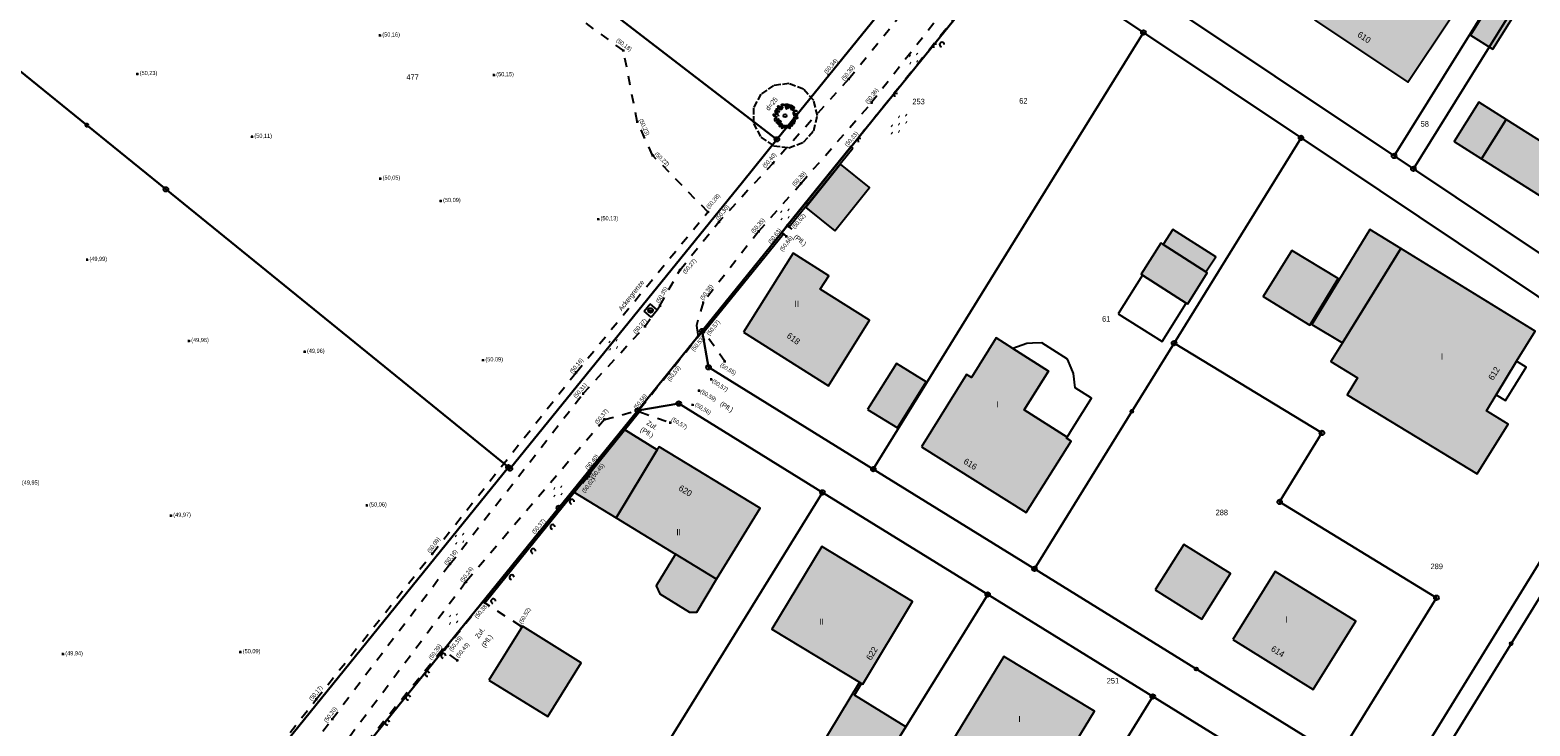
# Model space of a CAD drawing. Extents: x 2408905 to 2410405, y 5786105 to 5787663.
# Tile 29 of 43: x 2409926 to 2410089, y 5786851 to 5786926. Entities that reach past the tile are written whole.
import ezdxf

# ---------------------------------------------------------------- set-up
doc = ezdxf.new("R2010")
doc.units = 0
doc.linetypes.add('DASHED_61', pattern=[0.9, 0.7, -0.2])
doc.linetypes.add('DASHED_70', pattern=[2, 1, -1])
for name, color, linetype in [('K100-FLST_GRENZEN', 40, 'Continuous'), ('K105-FLST_NUMMERN', 40, 'Continuous'), ('K125-GEB_LINIEN', 40, 'Continuous'), ('K125-GEB_LINIEN-FLAECHE', 2, 'Continuous'), ('K130-GEB_TEXTE', 40, 'Continuous'), ('K145-VERM_PKTE', 7, 'Continuous'), ('STRKAT-TEXTE', 7, 'Continuous'), ('TOP-HOEHENI', 7, 'Continuous'), ('TOP-LINIEN', 7, 'Continuous'), ('TOP-SYMB-STRASSE', 32, 'Continuous'), ('TOP-SYMBOLE', 7, 'Continuous'), ('TOP-TEXTE', 7, 'Continuous')]:
    doc.layers.add(name, color=color, linetype=linetype)
doc.styles.add('SIMPLEX', font='CONTINUOUS')

# ---------------------------------------------------------------- blocks, each defined once
blk = doc.blocks.new('128')
at = {"color": 11, "linetype": 'Continuous'}
blk.add_circle((0, 0), 0.5, dxfattribs=at)
blk = doc.blocks.new('GRENZSTEIN')
at = {"color": 7, "linetype": 'Continuous'}
blk.add_circle((0, 0), 0.75, dxfattribs=at)
blk = doc.blocks.new('1733')
at = {"color": 123, "linetype": 'Continuous'}
blk.add_circle((0, 0), 0.5, dxfattribs=at)
at = {"layer": 'TOP-SYMB-STRASSE', "color": 123}
blk.add_polyline3d([(-0.5, 0, 0), (0.5, 0, 0)], dxfattribs=at)
blk = doc.blocks.new('806')
at = {"color": 43, "linetype": 'Continuous'}
blk.add_circle((0, -0.006), 0.251, dxfattribs=at)
at = {"layer": 'TOP-SYMBOLE', "color": 112}
for points in [[(-1.757, 0.278, 0), (-1.908, 0.204, 0), (-1.933, 0.082, 0), (-1.871, 0.009, 0), (-1.76, -0.042, 0), (-1.625, -0.005, 0), (-1.551, -0.103, 0), (-1.328, -0.264, 0)], [(-1.547, 0.71, 0), (-1.485, 0.598, 0), (-1.624, 0.462, 0), (-1.499, 0.339, 0), (-1.499, 0.239, 0), (-1.584, 0.177, 0), (-1.759, 0.092, 0)], [(-1.594, 0.656, 0), (-1.594, 0.778, 0), (-1.467, 0.839, 0), (-1.406, 0.766, 0), (-1.279, 0.904, 0)], [(-0.873, 0.57, 0), (-1.352, 0.847, 0), (-1.448, 0.987, 0), (-1.387, 1.086, 0), (-1.301, 1.086, 0), (-1.203, 1.061, 0), (-1.13, 1.037, 0), (-1.105, 1.11, 0), (-1.081, 1.184, 0), (-1.13, 1.332, 0), (-1.203, 1.466, 0), (-1.129, 1.591, 0), (-0.955, 1.567, 0), (-0.882, 1.467, 0), (-0.895, 1.256, 0)], [(-1.382, 0.089, 0), (-1.431, 0.263, 0)], [(-0.917, 0.756, 0), (-1.196, 0.657, 0), (-1.298, 0.509, 0), (-1.249, 0.36, 0), (-1.237, 0.175, 0), (-1.082, 0.025, 0), (-1.143, -0.086, 0)], [(-0.977, 1.436, 0), (-0.711, 1.288, 0), (-0.625, 1.251, 0), (-0.625, 1.202, 0), (-0.687, 1.153, 0), (-0.637, 1.042, 0), (-0.538, 1.029, 0), (-0.448, 1.082, 0), (-0.436, 1.257, 0), (-0.6, 1.635, 0), (-0.425, 1.745, 0)], [(-0.279, 1.428, 0), (-0.389, 1.318, 0), (-0.635, 1.3, 0), (-0.82, 1.207, 0), (-0.838, 1.024, 0), (-0.746, 0.951, 0)], [(-0.487, 1.639, 0), (-0.56, 1.694, 0), (-0.578, 1.822, 0), (-0.487, 1.877, 0), (-0.322, 1.877, 0), (-0.23, 1.786, 0), (-0.23, 1.694, 0), (-0.249, 1.621, 0)], [(-0.143, 1.799, 0), (0.128, 1.892, 0), (0.355, 1.854, 0), (0.561, 1.724, 0)], [(-0.044, 1.548, 0), (0.122, 1.639, 0), (0.284, 1.659, 0), (0.357, 1.51, 0)], [(-0.029, 1.786, 0), (0.191, 1.121, 0), (0.198, 1.099, 0), (0.249, 1.084, 0), (0.298, 1.145, 0), (0.525, 1.778, 0), (0.599, 1.803, 0), (0.661, 1.741, 0), (0.698, 1.642, 0), (1.058, 1.064, 0)], [(0.249, 1.351, 0), (0.397, 1.24, 0), (0.521, 1.214, 0), (0.688, 1.379, 0), (0.761, 1.656, 0)], [(0.855, 1.481, 0), (0.857, 1.593, 0), (0.97, 1.698, 0), (1.118, 1.661, 0), (1.167, 1.562, 0), (1.141, 1.487, 0), (1.053, 1.426, 0), (1.053, 1.389, 0), (1.164, 1.414, 0), (1.274, 1.45, 0), (1.36, 1.464, 0), (1.446, 1.365, 0), (1.484, 1.279, 0), (1.485, 1.192, 0), (1.397, 1.13, 0), (1.437, 0.8, 0), (1.422, 0.738, 0), (1.521, 0.664, 0), (1.706, 0.813, 0), (1.829, 0.849, 0), (1.917, 0.788, 0), (1.854, 0.652, 0), (1.78, 0.591, 0)], [(1.497, 1.128, 0), (1.387, 1.201, 0), (1.314, 1.22, 0), (1.204, 1.203, 0), (1.111, 1.258, 0), (1, 1.221, 0), (0.89, 1.221, 0), (0.89, 1.13, 0), (0.927, 1.038, 0), (1.076, 0.983, 0), (1.224, 0.927, 0), (1.371, 0.945, 0), (1.502, 0.908, 0), (1.511, 0.814, 0)], [(1.613, 0.547, 0), (1.447, 0.602, 0), (1.356, 0.602, 0), (1.301, 0.473, 0), (1.319, 0.345, 0), (1.374, 0.197, 0), (1.502, 0.104, 0), (1.667, 0.122, 0), (1.667, 0.305, 0), (1.612, 0.379, 0), (1.484, 0.36, 0), (1.575, 0.251, 0), (1.758, 0.251, 0), (1.758, 0.397, 0)], [(1.308, 0.152, 0), (1.917, 0.126, 0), (1.978, 0.064, 0), (1.954, 0.003, 0), (1.893, -0.034, 0), (1.488, -0.282, 0), (1.539, -0.084, 0)], [(2.029, 0.227, 0), (1.93, 0.189, 0), (1.804, 0.103, 0), (1.777, -0.023, 0), (1.876, -0.122, 0), (1.961, -0.209, 0), (2.013, -0.354, 0), (1.982, -0.442, 0), (1.835, -0.492, 0), (1.623, -0.392, 0), (1.549, -0.426, 0), (1.498, -0.526, 0), (1.536, -0.626, 0), (1.634, -0.664, 0), (1.709, -0.603, 0)], [(-1.792, -0.85, 0), (-1.195, -0.7, 0), (-1.134, -0.749, 0), (-1.171, -0.835, 0), (-1.234, -1.221, 0), (-1.197, -1.319, 0), (-1.06, -1.319, 0), (-0.973, -1.232, 0), (-1.039, -1.157, 0)], [(-1.731, -0.314, 0), (-1.631, -0.362, 0), (-1.607, -0.424, 0), (-1.644, -0.485, 0), (-1.707, -0.534, 0), (-1.706, -0.669, 0), (-1.644, -0.718, 0), (-1.445, -0.855, 0)], [(-1.357, -0.095, 0), (-1.431, -0.299, 0), (-1.449, -0.557, 0), (-1.339, -0.704, 0), (-1.264, -0.814, 0), (-1.11, -0.814, 0), (-1.034, -0.591, 0), (-1.183, -0.479, 0)], [(-0.676, -1.547, 0), (-0.641, -1.272, 0), (-1.333, -1.166, 0), (-1.388, -1.157, 0), (-1.337, -1.056, 0), (-0.996, -1.006, 0), (-0.958, -0.883, 0), (-0.872, -0.809, 0), (-0.75, -0.822, 0), (-0.701, -0.914, 0), (-0.979, -1.556, 0), (-0.98, -1.559, 0), (-0.955, -1.707, 0), (-0.88, -1.744, 0), (-0.782, -1.732, 0), (-0.095, -1.6, 0), (-0.062, -1.593, 0), (0.012, -1.631, 0), (0.11, -1.693, 0), (0.435, -1.966, 0)], [(-0.737, -1.364, 0), (-0.796, -1.587, 0), (-0.677, -1.659, 0), (-0.488, -1.548, 0), (-0.451, -1.401, 0), (-0.526, -1.31, 0)], [(-0.504, -1.818, 0), (-0.595, -1.89, 0), (-0.558, -1.988, 0), (-0.485, -2.037, 0), (-0.336, -1.988, 0), (-0.299, -1.876, 0), (-0.287, -1.777, 0), (-0.287, -1.678, 0), (-0.323, -1.503, 0)], [(-0.174, -1.497, 0), (-0.265, -1.662, 0), (-0.358, -1.808, 0), (-0.193, -1.863, 0), (0.013, -1.845, 0), (0.013, -1.699, 0), (0.142, -1.589, 0), (0.325, -1.625, 0), (0.325, -1.735, 0)], [(0.012, -1.747, 0), (0.174, -1.823, 0), (0.273, -1.961, 0), (0.449, -1.862, 0), (0.572, -1.911, 0), (0.758, -2.023, 0), (0.819, -2.023, 0), (0.856, -1.894, 0), (0.806, -1.611, 0)], [(0.925, -1.812, 0), (0.683, -1.775, 0), (0.571, -1.647, 0), (0.626, -1.519, 0), (0.864, -1.464, 0), (0.974, -1.39, 0), (0.974, -1.244, 0), (0.974, -1.061, 0)], [(0.604, -1.657, 0), (1.213, -1.608, 0), (1.224, -1.546, 0), (1.186, -1.484, 0), (0.958, -1.309, 0)], [(0.996, -1.703, 0), (1.081, -1.652, 0), (1.093, -1.579, 0), (1.068, -1.467, 0), (1.105, -1.304, 0), (1.191, -1.304, 0), (1.301, -1.278, 0), (1.487, -1.28, 0), (1.535, -1.218, 0), (1.496, -1.157, 0), (1.33, -1.095, 0), (1.293, -1.034, 0), (1.305, -0.922, 0)], [(1.116, -0.914, 0), (1.136, -1.081, 0), (1.339, -1.137, 0), (1.525, -1.101, 0), (1.67, -0.917, 0), (1.634, -0.751, 0), (1.449, -0.75, 0), (1.302, -0.75, 0), (1.302, -0.621, 0), (1.412, -0.399, 0)]]:
    blk.add_polyline3d(points, dxfattribs=at)
blk = doc.blocks.new('1783')
at = {"layer": 'TOP-SYMBOLE', "color": 93}
blk.add_polyline3d([(-1, 1, 0), (0, 0, 0), (1, 1, 0)], dxfattribs=at)
blk = doc.blocks.new('179')
at = {"layer": 'TOP-SYMBOLE', "color": 111}
for points in [[(-4, -0.25, 0), (-4, 0.25, 0)], [(-3.5, -0.25, 0), (-3.5, 0.25, 0)], [(-0.25, 2.75, 0), (-0.25, 3.25, 0)], [(0.25, 2.75, 0), (0.25, 3.25, 0)], [(3.5, -0.25, 0), (3.5, 0.25, 0)], [(4, -0.25, 0), (4, 0.25, 0)], [(-0.25, -3.25, 0), (-0.25, -2.75, 0)], [(0.25, -3.25, 0), (0.25, -2.75, 0)]]:
    blk.add_polyline3d(points, dxfattribs=at)
blk = doc.blocks.new('178')
at = {"layer": 'TOP-SYMBOLE', "color": 111}
for points in [[(-7.75, -0.25, 0), (-7.75, 0.25, 0)], [(-7.25, -0.25, 0), (-7.25, 0.25, 0)], [(-4, 2.75, 0), (-4, 3.25, 0)], [(-3.5, 2.75, 0), (-3.5, 3.25, 0)], [(-0.25, -0.25, 0), (-0.25, 0.25, 0)], [(0.25, -0.25, 0), (0.25, 0.25, 0)], [(3.5, 2.75, 0), (3.5, 3.25, 0)], [(4, 2.75, 0), (4, 3.25, 0)], [(7.25, -0.25, 0), (7.25, 0.25, 0)], [(7.75, -0.25, 0), (7.75, 0.25, 0)], [(-4, -3.25, 0), (-4, -2.75, 0)], [(-3.5, -3.25, 0), (-3.5, -2.75, 0)], [(3.5, -3.25, 0), (3.5, -2.75, 0)], [(4, -3.25, 0), (4, -2.75, 0)]]:
    blk.add_polyline3d(points, dxfattribs=at)
blk = doc.blocks.new('168')
at = {"color": 74, "linetype": 'Continuous'}
blk.add_arc((0, 0.001), 1, 318.610271, 221.389653, dxfattribs=at)
blk = doc.blocks.new('247')
at = {"layer": 'TOP-HOEHENI', "color": 30}
for points in [[(-0.375, 0, 0), (0.375, 0, 0)], [(0, -0.375, 0), (0, 0.375, 0)]]:
    blk.add_polyline3d(points, dxfattribs=at)

msp = doc.modelspace()

# ---------------------------------------------------------------- hatches: boundary and pattern name
at = {"layer": 'K125-GEB_LINIEN-FLAECHE'}
for color, points in [(32, [(2410065.437, 5786927.432), (2410075.537, 5786920.693), (2410080.237, 5786927.762), (2410074.224, 5786931.805), (2410074.844, 5786932.738), (2410070.773, 5786935.441)]), (33, [(2410084.724, 5786924.245), (2410088.424, 5786930.216), (2410085.973, 5786931.71), (2410082.293, 5786925.752)]), (32, [(2410083.491, 5786912.382), (2410089.854, 5786908.368), (2410089.794, 5786908.259), (2410097.447, 5786903.499), (2410103.307, 5786912.946), (2410103.215, 5786913.022), (2410105.991, 5786917.484), (2410098.11, 5786922.387), (2410095.176, 5786917.589), (2410095.478, 5786917.409), (2410092.511, 5786912.639), (2410086.148, 5786916.652)]), (33, [(2410083.491, 5786912.382), (2410086.148, 5786916.652), (2410083.219, 5786918.499), (2410080.545, 5786914.241)]), (33, [(2410013.502, 5786904.577), (2410017.262, 5786909.285), (2410014.138, 5786911.811), (2410010.367, 5786907.12)]), (33, [(2410049.031, 5786903.088), (2410053.662, 5786900.153), (2410054.76, 5786901.763), (2410050.108, 5786904.711)]), (33, [(2410068.443, 5786892.469), (2410074.757, 5786902.66), (2410071.418, 5786904.714), (2410065.121, 5786894.46)]), (33, [(2410046.814, 5786899.785), (2410051.547, 5786896.765), (2410051.707, 5786896.663), (2410053.822, 5786900.052), (2410053.662, 5786900.153), (2410049.031, 5786903.088), (2410048.779, 5786903.248), (2410046.654, 5786899.887)]), (33, [(2410074.757, 5786902.66), (2410068.443, 5786892.469), (2410067.184, 5786890.451), (2410070.075, 5786888.676), (2410068.943, 5786886.846), (2410083.038, 5786878.266), (2410086.373, 5786883.661), (2410084.027, 5786885.098), (2410085.073, 5786886.814), (2410087.299, 5786890.464), (2410089.287, 5786893.724)]), (32, [(2410003.639, 5786893.599), (2410012.819, 5786887.821), (2410017.262, 5786894.908), (2410011.935, 5786898.25), (2410012.855, 5786899.718), (2410008.999, 5786902.151)]), (33, [(2410062.962, 5786902.466), (2410059.871, 5786897.462), (2410064.922, 5786894.371), (2410067.994, 5786899.432)]), (32, [(2410022.896, 5786881.201), (2410034.207, 5786874.08), (2410039.082, 5786881.831), (2410038.591, 5786882.14), (2410038.654, 5786882.242), (2410033.992, 5786885.219), (2410036.646, 5786889.409), (2410032.775, 5786891.861), (2410030.984, 5786892.995), (2410028.298, 5786888.707), (2410027.781, 5786889.03)]), (33, [(2410017.062, 5786885.252), (2410020.309, 5786883.244), (2410023.401, 5786888.243), (2410020.179, 5786890.235)]), (33, [(2409989.846, 5786873.519), (2409994.301, 5786880.859), (2409990.692, 5786883.124), (2409985.241, 5786876.341)]), (32, [(2409989.846, 5786873.519), (2409996.263, 5786869.592), (2409994.172, 5786866.154), (2409994.57, 5786865.288), (2409997.807, 5786863.3), (2409998.576, 5786863.314), (2410000.729, 5786866.856), (2410005.44, 5786874.563), (2409994.508, 5786881.201), (2409994.301, 5786880.859)]), (32, [(2410016.179, 5786855.713), (2410016.41, 5786855.573), (2410016.538, 5786855.495), (2410021.926, 5786864.466), (2410012.111, 5786870.427), (2410006.699, 5786861.463)]), (33, [(2410048.197, 5786865.704), (2410053.237, 5786862.553), (2410056.319, 5786867.474), (2410051.289, 5786870.611)]), (32, [(2410056.58, 5786860.342), (2410065.28, 5786854.946), (2410069.904, 5786862.332), (2410061.18, 5786867.701)]), (33, [(2409976.08, 5786855.947), (2409982.445, 5786851.992), (2409986.081, 5786857.822), (2409979.729, 5786861.796)]), (32, [(2410028.598, 5786848.042), (2410029.47, 5786849.479), (2410036.979, 5786844.93), (2410041.604, 5786852.572), (2410031.811, 5786858.491), (2410026.303, 5786849.431)]), (33, [(2410017.527, 5786844.974), (2410021.186, 5786850.884), (2410015.649, 5786854.308), (2410016.41, 5786855.573), (2410016.179, 5786855.713), (2410011.785, 5786848.439)])]:
    msp.add_hatch(color=color, dxfattribs=at).paths.add_polyline_path(points)

# ---------------------------------------------------------------- linework, layer by layer
at = {"layer": 'K100-FLST_GRENZEN', "color": 7}
for points in [[(2409930.075, 5786951.425, 0), (2409908.509, 5786935.534, 0), (2409932.567, 5786916.021, 0), (2409941.128, 5786909.078, 0), (2409978.187, 5786878.986, 0), (2409978.366, 5786878.841, 0), (2410003.508, 5786909.867, 0), (2410007.251, 5786914.486, 0), (2410007.249, 5786914.488, 0), (2409989.783, 5786927.909, 0), (2409990.681, 5786929.221, 0), (2410009.1, 5786956.124, 0), (2410005.96, 5786958.23, 0), (2409971.067, 5786981.631, 0), (2409930.953, 5786952.072, 0), (2409930.075, 5786951.425, 0)], [(2410009.1, 5786956.124, 0), (2409990.681, 5786929.221, 0), (2409989.783, 5786927.909, 0), (2410007.249, 5786914.488, 0), (2410007.251, 5786914.486, 0), (2410029.762, 5786942.267, 0), (2410009.1, 5786956.124, 0)], [(2410035.416, 5786938.551, 0), (2410074.033, 5786912.696, 0), (2410086.51, 5786932.749, 0), (2410075.248, 5786940.257, 0), (2410062.542, 5786948.727, 0), (2410055.059, 5786953.716, 0), (2410050.287, 5786956.897, 0), (2410035.416, 5786938.551, 0)], [(2409927.017, 5786815.023, 0), (2409933.571, 5786812.782, 0), (2409952.671, 5786836.352, 0), (2409983.654, 5786874.585, 0), (2409992.191, 5786885.136, 0), (2409999.148, 5786893.732, 0), (2410018.292, 5786917.389, 0), (2410032.896, 5786935.436, 0), (2410046.913, 5786926.055, 0), (2410063.964, 5786914.643, 0), (2410102.275, 5786889.004, 0), (2410103.827, 5786892.748, 0), (2410076.125, 5786911.295, 0), (2410074.033, 5786912.696, 0), (2410035.416, 5786938.551, 0), (2410029.762, 5786942.267, 0), (2410007.251, 5786914.486, 0), (2410003.508, 5786909.867, 0), (2409978.366, 5786878.841, 0), (2409978.187, 5786878.986, 0), (2409926.556, 5786815.18, 0), (2409927.017, 5786815.023, 0)], [(2410076.125, 5786911.295, 0), (2410094.366, 5786940.642, 0), (2410092.271, 5786942.008, 0), (2410086.51, 5786932.749, 0), (2410074.033, 5786912.696, 0), (2410076.125, 5786911.295, 0)], [(2410076.125, 5786911.295, 0), (2410103.827, 5786892.748, 0), (2410121.897, 5786922.683, 0), (2410121.118, 5786923.191, 0), (2410094.366, 5786940.642, 0), (2410076.125, 5786911.295, 0)], [(2409846.637, 5786842.439, 0), (2409864.623, 5786836.304, 0), (2409865.319, 5786836.066, 0), (2409869.775, 5786834.548, 0), (2409882.585, 5786830.178, 0), (2409900.551, 5786824.049, 0), (2409926.556, 5786815.18, 0), (2409978.187, 5786878.986, 0), (2409941.128, 5786909.078, 0), (2409932.567, 5786916.021, 0), (2409908.509, 5786935.534, 0), (2409848.826, 5786891.471, 0), (2409851.654, 5786892.779, 0), (2409854.766, 5786892.932, 0), (2409857.699, 5786891.867, 0), (2409860.008, 5786889.786, 0), (2409873.08, 5786872.104, 0), (2409852.992, 5786857.273, 0), (2409837.241, 5786845.645, 0), (2409846.637, 5786842.439, 0)], [(2409999.856, 5786889.812, 0), (2410017.681, 5786878.783, 0), (2410035.17, 5786907.066, 0), (2410046.913, 5786926.055, 0), (2410032.896, 5786935.436, 0), (2410018.292, 5786917.389, 0), (2409999.148, 5786893.732, 0), (2409999.856, 5786889.812, 0)], [(2410035.121, 5786867.99, 0), (2410045.655, 5786885.029, 0), (2410050.223, 5786892.418, 0), (2410063.964, 5786914.643, 0), (2410046.913, 5786926.055, 0), (2410035.17, 5786907.066, 0), (2410017.681, 5786878.783, 0), (2410035.121, 5786867.99, 0)], [(2410077.643, 5786845.173, 0), (2410103.841, 5786887.697, 0), (2410106.04, 5786891.267, 0), (2410124.468, 5786921.005, 0), (2410121.897, 5786922.683, 0), (2410103.827, 5786892.748, 0), (2410102.275, 5786889.004, 0), (2410074.909, 5786844.558, 0), (2410077.643, 5786845.173, 0)], [(2410050.223, 5786892.418, 0), (2410066.227, 5786882.706, 0), (2410061.651, 5786875.238, 0), (2410078.611, 5786864.859, 0), (2410068.001, 5786847.646, 0), (2410073.518, 5786844.233, 0), (2410074.909, 5786844.558, 0), (2410102.275, 5786889.004, 0), (2410063.964, 5786914.643, 0), (2410050.223, 5786892.418, 0)], [(2409996.622, 5786885.884, 0), (2410012.182, 5786876.265, 0), (2410030.056, 5786865.215, 0), (2410047.92, 5786854.171, 0), (2410070.895, 5786839.97, 0), (2410074.909, 5786844.558, 0), (2410073.518, 5786844.233, 0), (2410068.001, 5786847.646, 0), (2410035.121, 5786867.99, 0), (2410017.681, 5786878.783, 0), (2409999.856, 5786889.812, 0), (2409999.148, 5786893.732, 0), (2409992.191, 5786885.136, 0), (2409996.622, 5786885.884, 0)], [(2410035.121, 5786867.99, 0), (2410068.001, 5786847.646, 0), (2410078.611, 5786864.859, 0), (2410061.651, 5786875.238, 0), (2410066.227, 5786882.706, 0), (2410050.223, 5786892.418, 0), (2410045.655, 5786885.029, 0), (2410035.121, 5786867.99, 0)], [(2409979.769, 5786823.777, 0), (2410012.182, 5786876.265, 0), (2409996.622, 5786885.884, 0), (2409992.191, 5786885.136, 0), (2409983.654, 5786874.585, 0), (2409952.671, 5786836.352, 0), (2409979.769, 5786823.777, 0)], [(2409983.643, 5786821.976, 0), (2409988.907, 5786819.522, 0), (2409998.897, 5786814.87, 0), (2410017.527, 5786844.974, 0), (2410021.186, 5786850.884, 0), (2410030.056, 5786865.215, 0), (2410012.182, 5786876.265, 0), (2409979.769, 5786823.777, 0), (2409983.643, 5786821.976, 0)], [(2410014.609, 5786807.555, 0), (2410018.134, 5786805.914, 0), (2410047.92, 5786854.171, 0), (2410030.056, 5786865.215, 0), (2410021.186, 5786850.884, 0), (2410017.527, 5786844.974, 0), (2409998.897, 5786814.87, 0), (2410014.609, 5786807.555, 0)], [(2410042.789, 5786794.435, 0), (2410070.895, 5786839.97, 0), (2410047.92, 5786854.171, 0), (2410018.134, 5786805.914, 0), (2410042.789, 5786794.435, 0)]]:
    msp.add_polyline3d(points, close=True, dxfattribs=at)
msp.add_polyline3d([(2410103.841, 5786887.697, 0), (2410077.643, 5786845.173, 0), (2410076.143, 5786842.737, 0), (2410073.706, 5786838.781, 0), (2410071.878, 5786835.813, 0), (2410004.876, 5786727.078, 0), (2410003.076, 5786724.157, 0), (2410001.393, 5786721.437, 0), (2409999.874, 5786718.982, 0), (2409982.028, 5786690, 0), (2409945.76, 5786631.418, 0)], dxfattribs=at)
at = {"layer": 'K125-GEB_LINIEN', "color": 32}
for points in [[(2410065.437, 5786927.432, 0), (2410075.537, 5786920.693, 0), (2410080.237, 5786927.762, 0), (2410074.224, 5786931.805, 0), (2410074.844, 5786932.738, 0), (2410070.773, 5786935.441, 0), (2410065.437, 5786927.432, 0)], [(2410084.724, 5786924.245, 0), (2410088.424, 5786930.216, 0), (2410085.973, 5786931.71, 0), (2410082.293, 5786925.752, 0), (2410084.724, 5786924.245, 0)], [(2410083.491, 5786912.382, 0), (2410089.854, 5786908.368, 0), (2410089.794, 5786908.259, 0), (2410097.447, 5786903.499, 0), (2410103.307, 5786912.946, 0), (2410103.215, 5786913.022, 0), (2410105.991, 5786917.484, 0), (2410098.11, 5786922.387, 0), (2410095.176, 5786917.589, 0), (2410095.478, 5786917.409, 0), (2410092.511, 5786912.639, 0), (2410086.148, 5786916.652, 0), (2410083.491, 5786912.382, 0)], [(2410083.491, 5786912.382, 0), (2410086.148, 5786916.652, 0), (2410083.219, 5786918.499, 0), (2410080.545, 5786914.241, 0), (2410083.491, 5786912.382, 0)], [(2410013.502, 5786904.577, 0), (2410017.262, 5786909.285, 0), (2410014.138, 5786911.811, 0), (2410010.367, 5786907.12, 0), (2410013.502, 5786904.577, 0)], [(2410049.031, 5786903.088, 0), (2410053.662, 5786900.153, 0), (2410054.76, 5786901.763, 0), (2410050.108, 5786904.711, 0), (2410049.031, 5786903.088, 0)], [(2410068.443, 5786892.469, 0), (2410074.757, 5786902.66, 0), (2410071.418, 5786904.714, 0), (2410065.121, 5786894.46, 0), (2410068.443, 5786892.469, 0)], [(2410046.814, 5786899.785, 0), (2410051.547, 5786896.765, 0), (2410051.707, 5786896.663, 0), (2410053.822, 5786900.052, 0), (2410053.662, 5786900.153, 0), (2410049.031, 5786903.088, 0), (2410048.779, 5786903.248, 0), (2410046.654, 5786899.887, 0), (2410046.814, 5786899.785, 0)], [(2410074.757, 5786902.66, 0), (2410068.443, 5786892.469, 0), (2410067.184, 5786890.451, 0), (2410070.075, 5786888.676, 0), (2410068.943, 5786886.846, 0), (2410083.038, 5786878.266, 0), (2410086.373, 5786883.661, 0), (2410084.027, 5786885.098, 0), (2410085.073, 5786886.814, 0), (2410087.299, 5786890.464, 0), (2410089.287, 5786893.724, 0), (2410074.757, 5786902.66, 0)], [(2410003.639, 5786893.599, 0), (2410012.819, 5786887.821, 0), (2410017.262, 5786894.908, 0), (2410011.935, 5786898.25, 0), (2410012.855, 5786899.718, 0), (2410008.999, 5786902.151, 0), (2410003.639, 5786893.599, 0)], [(2410062.962, 5786902.466, 0), (2410059.871, 5786897.462, 0), (2410064.922, 5786894.371, 0), (2410067.994, 5786899.432, 0), (2410062.962, 5786902.466, 0)], [(2410022.896, 5786881.201, 0), (2410034.207, 5786874.08, 0), (2410039.082, 5786881.831, 0), (2410038.591, 5786882.14, 0), (2410038.654, 5786882.242, 0), (2410033.992, 5786885.219, 0), (2410036.646, 5786889.409, 0), (2410032.775, 5786891.861, 0), (2410030.984, 5786892.995, 0), (2410028.298, 5786888.707, 0), (2410027.781, 5786889.03, 0), (2410022.896, 5786881.201, 0)], [(2410017.062, 5786885.252, 0), (2410020.309, 5786883.244, 0), (2410023.401, 5786888.243, 0), (2410020.179, 5786890.235, 0), (2410017.062, 5786885.252, 0)], [(2409989.846, 5786873.519, 0), (2409994.301, 5786880.859, 0), (2409990.692, 5786883.124, 0), (2409985.241, 5786876.341, 0), (2409989.846, 5786873.519, 0)], [(2409985.241, 5786876.341, 0), (2409990.692, 5786883.124, 0), (2409994.301, 5786880.859, 0)], [(2409989.846, 5786873.519, 0), (2409996.263, 5786869.592, 0), (2409994.172, 5786866.154, 0), (2409994.57, 5786865.288, 0), (2409997.807, 5786863.3, 0), (2409998.576, 5786863.314, 0), (2410000.729, 5786866.856, 0), (2410005.44, 5786874.563, 0), (2409994.508, 5786881.201, 0), (2409994.301, 5786880.859, 0), (2409989.846, 5786873.519, 0)], [(2409985.241, 5786876.341, 0), (2409989.846, 5786873.519, 0)], [(2410016.179, 5786855.713, 0), (2410016.41, 5786855.573, 0), (2410016.538, 5786855.495, 0), (2410021.926, 5786864.466, 0), (2410012.111, 5786870.427, 0), (2410006.699, 5786861.463, 0), (2410016.179, 5786855.713, 0)], [(2410048.197, 5786865.704, 0), (2410053.237, 5786862.553, 0), (2410056.319, 5786867.474, 0), (2410051.289, 5786870.611, 0), (2410048.197, 5786865.704, 0)], [(2410056.58, 5786860.342, 0), (2410065.28, 5786854.946, 0), (2410069.904, 5786862.332, 0), (2410061.18, 5786867.701, 0), (2410056.58, 5786860.342, 0)], [(2409976.08, 5786855.947, 0), (2409982.445, 5786851.992, 0), (2409986.081, 5786857.822, 0), (2409979.729, 5786861.796, 0), (2409976.08, 5786855.947, 0)], [(2410028.598, 5786848.042, 0), (2410029.47, 5786849.479, 0), (2410036.979, 5786844.93, 0), (2410041.604, 5786852.572, 0), (2410031.811, 5786858.491, 0), (2410026.303, 5786849.431, 0), (2410028.598, 5786848.042, 0)], [(2410017.527, 5786844.974, 0), (2410021.186, 5786850.884, 0), (2410015.649, 5786854.308, 0), (2410016.41, 5786855.573, 0), (2410016.179, 5786855.713, 0), (2410011.785, 5786848.439, 0), (2410017.527, 5786844.974, 0)]]:
    msp.add_polyline3d(points, dxfattribs=at)
at = {"layer": 'K125-GEB_LINIEN', "color": 40}
for points in [[(2410044.169, 5786895.607, 0), (2410048.934, 5786892.611, 0), (2410051.547, 5786896.765, 0), (2410046.814, 5786899.785, 0), (2410044.169, 5786895.607, 0)], [(2410035.933, 5786892.446, 0), (2410034.907, 5786892.408, 0), (2410034.308, 5786892.385, 0), (2410032.775, 5786891.861, 0), (2410036.646, 5786889.409, 0), (2410033.992, 5786885.219, 0), (2410038.654, 5786882.242, 0), (2410039.35, 5786883.355, 0), (2410041.292, 5786886.465, 0), (2410039.538, 5786887.577, 0), (2410039.356, 5786889.141, 0), (2410039.094, 5786889.759, 0), (2410038.701, 5786890.687, 0), (2410035.933, 5786892.446, 0)], [(2410085.073, 5786886.814, 0), (2410086.101, 5786886.203, 0), (2410088.332, 5786889.834, 0), (2410087.299, 5786890.464, 0), (2410085.073, 5786886.814, 0)], [(2409996.263, 5786869.592, 0), (2409994.172, 5786866.154, 0), (2409994.57, 5786865.288, 0), (2409997.807, 5786863.3, 0), (2409998.576, 5786863.314, 0), (2410000.729, 5786866.856, 0), (2409996.263, 5786869.592, 0)]]:
    msp.add_polyline3d(points, close=True, dxfattribs=at)
at = {"layer": 'TOP-LINIEN', "color": 132, "linetype": 'DASHED_70'}
for p, q in [((2410015.016, 5786921.025, 50.3), (2410023.844, 5786931.882, 50.401)), ((2409990.642, 5786924.104, 50.176), (2409981.894, 5786930.514, 50.148)), ((2410026.692, 5786930.212, 50.364), (2410017.496, 5786918.469, 50.362)), ((2410028.065, 5786929.565, 50.372), (2410015.258, 5786913.66, 50.326)), ((2409992.141, 5786916.408, 50.231), (2409990.642, 5786924.104, 50.176)), ((2410015.015, 5786921.026, 50.301), (2410006.827, 5786911.91, 50.396)), ((2410009.868, 5786909.737, 50.39), (2410017.498, 5786918.467, 50.361)), ((2409993.789, 5786912.766, 50.222), (2409992.141, 5786916.408, 50.231)), ((2409999.778, 5786906.628, 50.278), (2409993.789, 5786912.766, 50.222)), ((2410006.827, 5786911.91, 50.396), (2410000.965, 5786905.556, 50.304)), ((2410005.279, 5786904.529, 50.349), (2410009.868, 5786909.737, 50.39)), ((2409985.524, 5786889.251, 50.16), (2409999.778, 5786906.628, 50.278)), ((2409996.762, 5786900.357, 50.271), (2410000.966, 5786905.555, 50.303)), ((2410005.277, 5786904.531, 50.35), (2409999.268, 5786896.823, 50.358)), ((2410008.37, 5786905.152, 50.622), (2410007.764, 5786904.392, 50.626)), ((2410007.764, 5786904.392, 50.626), (2410008.272, 5786903.972, 50.655)), ((2410008.885, 5786904.761, 50.674), (2410008.37, 5786905.152, 50.622)), ((2409994.586, 5786896.48, 50.354), (2409996.762, 5786900.357, 50.271)), ((2409992.884, 5786895.901, 50.391), (2409993.533, 5786896.676, 50.391)), ((2409994.292, 5786896.026, 50.401), (2409993.533, 5786896.676, 50.391)), ((2409993.643, 5786895.251, 50.401), (2409994.292, 5786896.026, 50.401)), ((2409994.292, 5786896.026, 50.401), (2409994.586, 5786896.48, 50.354)), ((2409999.268, 5786896.823, 50.358), (2409998.531, 5786894.338, 50.471)), ((2409993.643, 5786895.251, 50.401), (2409992.884, 5786895.901, 50.391)), ((2409992.963, 5786894.238, 50.373), (2409993.643, 5786895.251, 50.401)), ((2409986.283, 5786886.967, 50.307), (2409992.963, 5786894.238, 50.373)), ((2409992.225, 5786885.138, 50.547), (2409998.732, 5786893.237, 50.519)), ((2409999.257, 5786893.758, 50.568), (2409995.565, 5786889.168, 50.531)), ((2409998.531, 5786894.338, 50.471), (2409998.73, 5786893.239, 50.529)), ((2409998.732, 5786893.237, 50.519), (2409999.189, 5786893.8, 50.518)), ((2410001.601, 5786890.455, 50.646), (2409999.257, 5786893.758, 50.568)), ((2409969.965, 5786869.653, 50.092), (2409985.524, 5786889.251, 50.16)), ((2409995.565, 5786889.168, 50.531), (2409992.734, 5786885.664, 50.56)), ((2409971.891, 5786868.519, 50.181), (2409986.283, 5786886.967, 50.307)), ((2409988.585, 5786884.162, 50.365), (2409992.223, 5786885.14, 50.557)), ((2409992.734, 5786885.664, 50.56), (2409992.277, 5786885.098, 50.559)), ((2409992.277, 5786885.098, 50.559), (2409992.43, 5786884.977, 50.564)), ((2409992.43, 5786884.977, 50.564), (2409995.709, 5786883.823, 50.573)), ((2409988.585, 5786884.162, 50.365), (2409973.599, 5786866.57, 50.24)), ((2409986.926, 5786878.6, 50.402), (2409986.936, 5786878.592, 50.402)), ((2409986.936, 5786878.592, 50.402), (2409987.135, 5786878.43, 50.402)), ((2409985.989, 5786877.445, 50.395), (2409985.999, 5786877.437, 50.395)), ((2409985.999, 5786877.437, 50.395), (2409986.198, 5786877.275, 50.395)), ((2409957.403, 5786853.88, 50.17), (2409969.965, 5786869.653, 50.092)), ((2409959.114, 5786851.728, 50.195), (2409971.877, 5786868.529, 50.177)), ((2409973.599, 5786866.57, 50.235), (2409960.811, 5786849.554, 50.246)), ((2409975.448, 5786864.416, 50.374), (2409971.234, 5786859.11, 50.387)), ((2409979.545, 5786861.799, 50.515), (2409975.448, 5786864.416, 50.374)), ((2409971.046, 5786859.244, 50.384), (2409961.432, 5786847.447, 50.28)), ((2409972.66, 5786858.094, 50.425), (2409971.234, 5786859.11, 50.39)), ((2409948.439, 5786842.39, 50.141), (2409957.403, 5786853.88, 50.17)), ((2409950.864, 5786840.842, 50.138), (2409959.114, 5786851.728, 50.195))]:
    msp.add_line(p, q, dxfattribs=at)
at = {"layer": 'TOP-LINIEN', "color": 74, "linetype": 'DASHED_61'}
for p, q in [((2410008.551, 5786920.526, 50.432), (2410006.888, 5786920.325, 50.432)), ((2410010.117, 5786919.932, 50.432), (2410008.551, 5786920.526, 50.432)), ((2410005.509, 5786919.373, 50.432), (2410004.731, 5786917.89, 50.432)), ((2410006.888, 5786920.325, 50.432), (2410005.509, 5786919.373, 50.432)), ((2410011.228, 5786918.679, 50.432), (2410010.117, 5786919.932, 50.432)), ((2410004.731, 5786917.89, 50.432), (2410004.731, 5786916.214, 50.432)), ((2410011.629, 5786917.052, 50.432), (2410011.228, 5786918.679, 50.432)), ((2410004.731, 5786916.214, 50.432), (2410005.509, 5786914.731, 50.432)), ((2410011.228, 5786915.425, 50.432), (2410011.629, 5786917.052, 50.432)), ((2410005.509, 5786914.731, 50.432), (2410006.888, 5786913.779, 50.432)), ((2410008.551, 5786913.578, 50.432), (2410010.117, 5786914.172, 50.432)), ((2410010.117, 5786914.172, 50.432), (2410011.228, 5786915.425, 50.432)), ((2410006.888, 5786913.779, 50.432), (2410008.551, 5786913.578, 50.432))]:
    msp.add_line(p, q, dxfattribs=at)
at = {"layer": 'TOP-LINIEN', "color": 1}
msp.add_line((2410011.629, 5786917.052, 50.432), (2410011.629, 5786917.052, 50.432), dxfattribs=at)
at = {"layer": 'TOP-LINIEN', "color": 135}
for p, q in [((2410015.258, 5786913.66, 50.326), (2410008.37, 5786905.152, 50.622)), ((2410007.764, 5786904.392, 50.626), (2409999.187, 5786893.802, 50.528)), ((2409992.223, 5786885.14, 50.557), (2409986.926, 5786878.6, 50.402)), ((2409985.988, 5786877.446, 50.395), (2409981.521, 5786871.932, 50.372)), ((2409981.521, 5786871.932, 50.372), (2409975.447, 5786864.417, 50.375))]:
    msp.add_line(p, q, dxfattribs=at)
at = {"layer": 'TOP-LINIEN', "color": 93}
for p, q in [((2410008.37, 5786905.152), (2410015.258, 5786913.66)), ((2410015.452, 5786913.503), (2410008.564, 5786904.995)), ((2410015.258, 5786913.66), (2410015.452, 5786913.503)), ((2410010.395, 5786907.653), (2410010.589, 5786907.496)), ((2409999.187, 5786893.802), (2410007.764, 5786904.392)), ((2410007.958, 5786904.235), (2409999.381, 5786893.645)), ((2410007.764, 5786904.392), (2410007.958, 5786904.235)), ((2410008.564, 5786904.995), (2410008.37, 5786905.152)), ((2410008.37, 5786905.152), (2410008.37, 5786905.152)), ((2410004.091, 5786899.856), (2410004.284, 5786899.699)), ((2409999.381, 5786893.645), (2409999.187, 5786893.802)), ((2409999.187, 5786893.802), (2409999.187, 5786893.802)), ((2409986.926, 5786878.6), (2409992.191, 5786885.136)), ((2409992.386, 5786884.979), (2409987.121, 5786878.443)), ((2409992.191, 5786885.136), (2409992.386, 5786884.979)), ((2409991.748, 5786884.586), (2409991.943, 5786884.429)), ((2409987.121, 5786878.443), (2409986.926, 5786878.6)), ((2409986.926, 5786878.6), (2409986.926, 5786878.6)), ((2409981.521, 5786871.932), (2409985.988, 5786877.446)), ((2409986.182, 5786877.288), (2409981.716, 5786871.774)), ((2409985.337, 5786876.642), (2409985.532, 5786876.485)), ((2409985.988, 5786877.446), (2409986.182, 5786877.288)), ((2409975.448, 5786864.416), (2409981.521, 5786871.932)), ((2409981.716, 5786871.774), (2409975.642, 5786864.259)), ((2409979.046, 5786868.869), (2409979.241, 5786868.712)), ((2409975.642, 5786864.259), (2409975.448, 5786864.416)), ((2409975.448, 5786864.416), (2409975.448, 5786864.416))]:
    msp.add_line(p, q, dxfattribs=at)
at = {"layer": 'TOP-LINIEN', "color": 33}
for p, q in [((2409985.999, 5786877.437, 50.395), (2409986.936, 5786878.592, 50.402)), ((2409986.198, 5786877.275, 50.395), (2409987.135, 5786878.43, 50.402))]:
    msp.add_line(p, q, dxfattribs=at)
at = {"layer": 'TOP-TEXTE', "color": 220}
msp.add_polyline3d([(2409987.036, 5786877.954, 0), (2409986.548, 5786877.928, 0)], dxfattribs=at)

# ---------------------------------------------------------------- block references
at = {"layer": 'K100-FLST_GRENZEN', "xscale": 0.333, "yscale": 0.333}
for p in [(2410046.913, 5786926.055), (2410007.251, 5786914.486), (2410063.964, 5786914.643), (2410074.033, 5786912.696), (2410076.125, 5786911.295), (2409941.128, 5786909.078), (2409999.148, 5786893.732), (2410050.223, 5786892.418), (2409999.856, 5786889.812), (2409992.191, 5786885.136), (2409996.622, 5786885.884), (2410066.227, 5786882.706), (2409978.187, 5786878.986), (2409978.366, 5786878.841), (2410017.681, 5786878.783), (2410012.182, 5786876.265), (2410061.651, 5786875.238), (2409983.654, 5786874.585), (2410035.121, 5786867.99), (2410030.056, 5786865.215), (2410078.611, 5786864.859), (2410047.92, 5786854.171)]:
    msp.add_blockref('GRENZSTEIN', p, dxfattribs=at)
at = {"layer": 'K145-VERM_PKTE', "xscale": 0.333, "yscale": 0.333}
for p in [(2409932.567, 5786916.021), (2410045.655, 5786885.029), (2410086.712, 5786859.901), (2410052.633, 5786857.145)]:
    msp.add_blockref('128', p, dxfattribs=at)
at = {"layer": 'TOP-HOEHENI'}
for p, xscale, yscale in [((2409964.298, 5786925.736, 50.163), 0.33, 0.33), ((2409990.642, 5786924.104, 50.176), 0.333, 0.333), ((2409938.047, 5786921.571, 50.226), 0.33, 0.33), ((2409976.629, 5786921.443, 50.149), 0.33, 0.33), ((2410012.836, 5786921.454, 50.335), 0.333, 0.333), ((2410015.016, 5786921.025, 50.3), 0.333, 0.333), ((2410017.496, 5786918.469, 50.362), 0.333, 0.333), ((2409992.141, 5786916.408, 50.231), 0.333, 0.333), ((2409950.456, 5786914.774, 50.113), 0.33, 0.33), ((2409993.789, 5786912.766, 50.222), 0.333, 0.333), ((2410015.258, 5786913.66, 50.326), 0.333, 0.333), ((2410006.828, 5786911.909, 50.395), 0.333, 0.333), ((2409964.333, 5786910.239, 50.046), 0.33, 0.33), ((2410009.866, 5786909.739, 50.391), 0.333, 0.333), ((2409970.873, 5786907.826, 50.086), 0.33, 0.33), ((2409987.915, 5786905.848, 50.125), 0.33, 0.33), ((2409999.778, 5786906.628, 50.278), 0.333, 0.333), ((2410000.966, 5786905.555, 50.303), 0.333, 0.333), ((2410005.277, 5786904.531, 50.35), 0.333, 0.333), ((2410007.764, 5786904.392, 50.626), 0.333, 0.333), ((2410008.37, 5786905.152, 50.622), 0.333, 0.333), ((2410008.272, 5786903.972, 50.655), 0.333, 0.333), ((2409932.608, 5786901.451, 49.994), 0.33, 0.33), ((2409996.762, 5786900.357, 50.271), 0.333, 0.333), ((2409994.586, 5786896.48, 50.354), 0.333, 0.333), ((2409999.268, 5786896.823, 50.358), 0.333, 0.333), ((2409943.618, 5786892.668, 49.958), 0.33, 0.33), ((2409992.963, 5786894.238, 50.373), 0.333, 0.333), ((2409998.73, 5786893.239, 50.529), 0.333, 0.333), ((2409999.187, 5786893.802, 50.528), 0.333, 0.333), ((2409999.257, 5786893.758, 50.568), 0.333, 0.333), ((2409956.15, 5786891.494, 49.964), 0.33, 0.33), ((2409975.454, 5786890.581, 50.093), 0.33, 0.33), ((2410001.601, 5786890.455, 50.646), 0.333, 0.333), ((2409985.524, 5786889.251, 50.16), 0.333, 0.333), ((2409995.565, 5786889.168, 50.531), 0.333, 0.333), ((2410000.139, 5786888.492, 50.571), 0.333, 0.333), ((2409986.283, 5786886.967, 50.307), 0.333, 0.333), ((2409998.825, 5786887.29, 50.591), 0.333, 0.333), ((2409992.223, 5786885.14, 50.557), 0.333, 0.333), ((2409998.125, 5786885.747, 50.557), 0.333, 0.333), ((2409988.585, 5786884.162, 50.365), 0.333, 0.333), ((2409995.709, 5786883.823, 50.573), 0.333, 0.333), ((2409986.926, 5786878.6, 50.402), 0.333, 0.333), ((2409986.51, 5786877.928), 0.333, 0.333), ((2409986.715, 5786877.787), 0.333, 0.333), ((2409962.872, 5786874.863, 50.064), 0.33, 0.33), ((2409941.678, 5786873.753, 49.967), 0.33, 0.33), ((2409981.522, 5786871.931, 50.372), 0.333, 0.333), ((2409969.965, 5786869.653, 50.092), 0.333, 0.333), ((2409971.891, 5786868.519, 50.181), 0.333, 0.333), ((2409973.599, 5786866.57, 50.24), 0.333, 0.333), ((2409975.448, 5786864.416, 50.375), 0.333, 0.333), ((2409979.545, 5786861.799, 50.516), 0.333, 0.333), ((2409929.992, 5786858.759, 49.94), 0.33, 0.33), ((2409949.199, 5786858.98, 50.09), 0.33, 0.33), ((2409971.046, 5786859.244, 50.385), 0.333, 0.333), ((2409971.659, 5786859.646, 50.387), 0.333, 0.333), ((2409972.66, 5786858.094, 50.425), 0.333, 0.333), ((2409957.403, 5786853.88, 50.17), 0.333, 0.333), ((2409959.128, 5786851.718, 50.199), 0.333, 0.333)]:
    msp.add_blockref('247', p, dxfattribs=dict(at, xscale=xscale, yscale=yscale))
at = {"layer": 'TOP-SYMB-STRASSE', "xscale": 0.5, "yscale": 0.5}
msp.add_blockref('1733', (2409993.58, 5786895.968, 50.404), dxfattribs=at)
at = {"layer": 'TOP-SYMBOLE'}
for name, p, xscale, yscale, rotation in [('179', (2410022.051, 5786923.218), 0.166, 0.166, 53.305), ('1783', (2410024.171, 5786924.739), 0.25, 0.25, 231.02), ('168', (2410025.104, 5786924.747), 0.25, 0.25, 41.00000000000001), ('1783', (2410019.938, 5786919.423), 0.25, 0.25, 231.02), ('178', (2410020.463, 5786916.113), 0.166, 0.166, 51.39800000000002), ('1783', (2410015.99, 5786914.544), 0.25, 0.25, 231.019), ('179', (2410008.133, 5786906.337), 0.166, 0.166, 53.305), ('179', (2409989.547, 5786892.231), 0.166, 0.166, 53.305), ('179', (2409983.554, 5786876.366), 0.166, 0.166, 53.305), ('168', (2409985.063, 5786875.263), 0.25, 0.25, 41.00000000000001), ('179', (2409972.928, 5786871.229), 0.166, 0.166, 53.305), ('168', (2409982.985, 5786872.528), 0.25, 0.25, 41.00000000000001), ('168', (2409980.883, 5786869.918), 0.25, 0.25, 41.00000000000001), ('168', (2409978.553, 5786867.081), 0.25, 0.25, 41.00000000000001), ('168', (2409976.552, 5786864.497), 0.25, 0.25, 41.00000000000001), ('179', (2409972.258, 5786862.55), 0.166, 0.166, 52.04999999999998), ('168', (2409971.158, 5786858.582), 0.25, 0.25, 41.00000000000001), ('168', (2409969.427, 5786856.614), 0.25, 0.25, 57.99999999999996), ('168', (2409967.343, 5786854.045), 0.25, 0.25, 57.99999999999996), ('168', (2409965.089, 5786851.331), 0.25, 0.25, 57.99999999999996)]:
    msp.add_blockref(name, p, dxfattribs=dict(at, xscale=xscale, yscale=yscale, rotation=rotation))
at = {"layer": 'TOP-SYMBOLE', "xscale": 0.6659999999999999, "yscale": 0.6659999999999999}
msp.add_blockref('806', (2410008.129, 5786917.052, 50.432), dxfattribs=at)

# ---------------------------------------------------------------- texts
at = {"layer": 'K105-FLST_NUMMERN', "color": 7, "linetype": 'Continuous', "style": 'SIMPLEX'}
for s, p in [('477', (2409967.163, 5786920.934, 50.009)), ('253', (2410021.911, 5786918.278, 50.009)), ('62', (2410033.472, 5786918.354, 50.009)), ('58', (2410076.91, 5786915.863, 50.009)), ('61', (2410042.436, 5786894.75, 50.009)), ('288', (2410054.722, 5786873.795, 50.009)), ('289', (2410077.981, 5786867.96, 50.009)), ('251', (2410042.941, 5786855.581, 50.009))]:
    msp.add_text(s, height=0.6, dxfattribs=at).set_placement(p)
at = {"layer": 'K130-GEB_TEXTE', "color": 7, "linetype": 'Continuous', "style": 'SIMPLEX'}
for s, rotation, p in [('610', 326.179, (2410069.999, 5786925.671)), ('618', 323.579, (2410008.247, 5786893.091)), ('612', 58.415, (2410084.741, 5786888.342)), ('616', 327.69, (2410027.372, 5786879.449)), ('620', 328.617, (2409996.533, 5786876.551)), ('622', 58.981, (2410017.428, 5786858.034)), ('614', 328.077, (2410060.649, 5786859.159))]:
    msp.add_text(s, height=0.666, rotation=rotation, dxfattribs=at).set_placement(p)
for s, p in [('II', (2410009.15, 5786896.354)), ('I', (2410079.083, 5786890.642)), ('I', (2410031.006, 5786885.469)), ('II', (2409996.366, 5786871.637)), ('II', (2410011.822, 5786861.944)), ('I', (2410062.296, 5786862.169)), ('I', (2410033.379, 5786851.412))]:
    msp.add_text(s, height=0.666, dxfattribs=at).set_placement(p)
at = {"layer": 'STRKAT-TEXTE', "color": 7, "linetype": 'Continuous', "style": 'SIMPLEX', "width": 0.8}
for rotation, p in [(320.995, (2410009.011, 5786903.833)), (327.995, (2410001.017, 5786885.701)), (328.147, (2409992.416, 5786882.93)), (55.06, (2409975.666, 5786859.4))]:
    msp.add_text('(Pfl.)', height=0.533, rotation=rotation, dxfattribs=at).set_placement(p)
at = {"layer": 'TOP-HOEHENI', "color": 251, "linetype": 'Continuous', "lineweight": 9, "style": 'SIMPLEX', "width": 0.8}
for s, p in [('(50,16)', (2409964.548, 5786925.611)), ('(50,23)', (2409938.297, 5786921.446)), ('(50,15)', (2409976.879, 5786921.318)), ('(50,11)', (2409950.706, 5786914.649)), ('(50,05)', (2409964.583, 5786910.114)), ('(50,09)', (2409971.123, 5786907.701)), ('(50,13)', (2409988.165, 5786905.723)), ('(49,99)', (2409932.858, 5786901.326)), ('(49,96)', (2409943.868, 5786892.543)), ('(49,96)', (2409956.4, 5786891.369)), ('(50,09)', (2409975.704, 5786890.456)), ('(49,95)', (2409925.547, 5786877.108)), ('(50,06)', (2409963.122, 5786874.738)), ('(49,97)', (2409941.928, 5786873.628)), ('(49,94)', (2409930.242, 5786858.634)), ('(50,09)', (2409949.449, 5786858.855))]:
    msp.add_text(s, height=0.45, dxfattribs=at).set_placement(p)
for s, rotation, p in [('(50,18)', 324, (2409989.807, 5786925.109)), ('(50,34)', 50, (2410012.629, 5786921.528)), ('(50,30)', 52, (2410014.525, 5786920.804)), ('(50,36)', 53, (2410017.12, 5786918.284)), ('(50,23)', 294, (2409992.309, 5786916.595)), ('(50,33)', 50, (2410014.859, 5786913.66)), ('(50,22)', 317, (2409993.977, 5786912.841)), ('(50,40)', 50, (2410005.985, 5786911.342)), ('(50,39)', 48, (2410009.168, 5786909.362)), ('(50,28)', 50, (2409999.899, 5786906.913)), ('(50,30)', 50, (2410000.904, 5786905.69)), ('(50,62)', 411, (2410009.188, 5786904.751)), ('(50,35)', 49, (2410004.731, 5786904.274)), ('(50,63)', 53, (2410006.61, 5786903.127)), ('(50,66)', 52, (2410007.846, 5786902.315)), ('(50,27)', 50, (2409997.343, 5786899.875)), ('(50,35)', 60, (2409994.504, 5786896.702)), ('(50,36)', 54, (2409999.242, 5786897.035)), ('(50,37)', 50, (2409991.978, 5786893.393)), ('(50,57)', 51, (2409999.927, 5786893.217)), ('(50,53)', 50, (2409998.263, 5786891.494)), ('(50,16)', 50, (2409985.105, 5786889.105)), ('(50,53)', 52, (2409995.683, 5786888.246)), ('(50,65)', 329, (2410001.041, 5786889.919)), ('(50,57)', 326, (2410000.182, 5786888.2)), ('(50,31)', 50, (2409985.516, 5786886.422)), ('(50,56)', 51, (2409992.034, 5786885.214)), ('(50,59)', 329, (2409998.904, 5786887.062)), ('(50,37)', 51, (2409987.827, 5786883.603)), ('(50,56)', 329, (2409998.323, 5786885.645)), ('(50,57)', 329, (2409995.768, 5786884.065)), ('(50,40)', 51, (2409986.792, 5786878.673)), ('(50,45)', 51, (2409987.409, 5786877.697)), ('(50,62)', 53, (2409986.445, 5786876.168)), ('(50,37)', 50, (2409981.022, 5786871.718)), ('(50,09)', 55, (2409969.737, 5786869.661)), ('(50,18)', 53, (2409971.545, 5786868.342)), ('(50,24)', 54, (2409973.278, 5786866.477)), ('(50,38)', 50, (2409974.812, 5786862.575)), ('(50,52)', 60, (2409979.668, 5786861.988)), ('(50,39)', 53, (2409972.071, 5786859.011)), ('(50,39)', 53, (2409969.859, 5786858.111)), ('(50,43)', 51, (2409972.796, 5786858.306)), ('(50,17)', 50, (2409956.904, 5786853.668)), ('(50,20)', 53, (2409958.529, 5786851.316))]:
    msp.add_text(s, height=0.45, rotation=rotation, dxfattribs=at).set_placement(p)
at = {"layer": 'TOP-TEXTE', "color": 220, "linetype": 'Continuous', "style": 'SIMPLEX', "width": 0.8}
for s, rotation, p in [('d=25', 51, (2410006.38, 5786917.539)), ('Ackergrenze', 52, (2409990.464, 5786895.851)), ('Zuf.', 327.147, (2409993.079, 5786883.647)), ('Zuf.', 55.06, (2409974.972, 5786860.391))]:
    msp.add_text(s, height=0.533, rotation=rotation, dxfattribs=at).set_placement(p)

doc.saveas('drawing.dxf')
